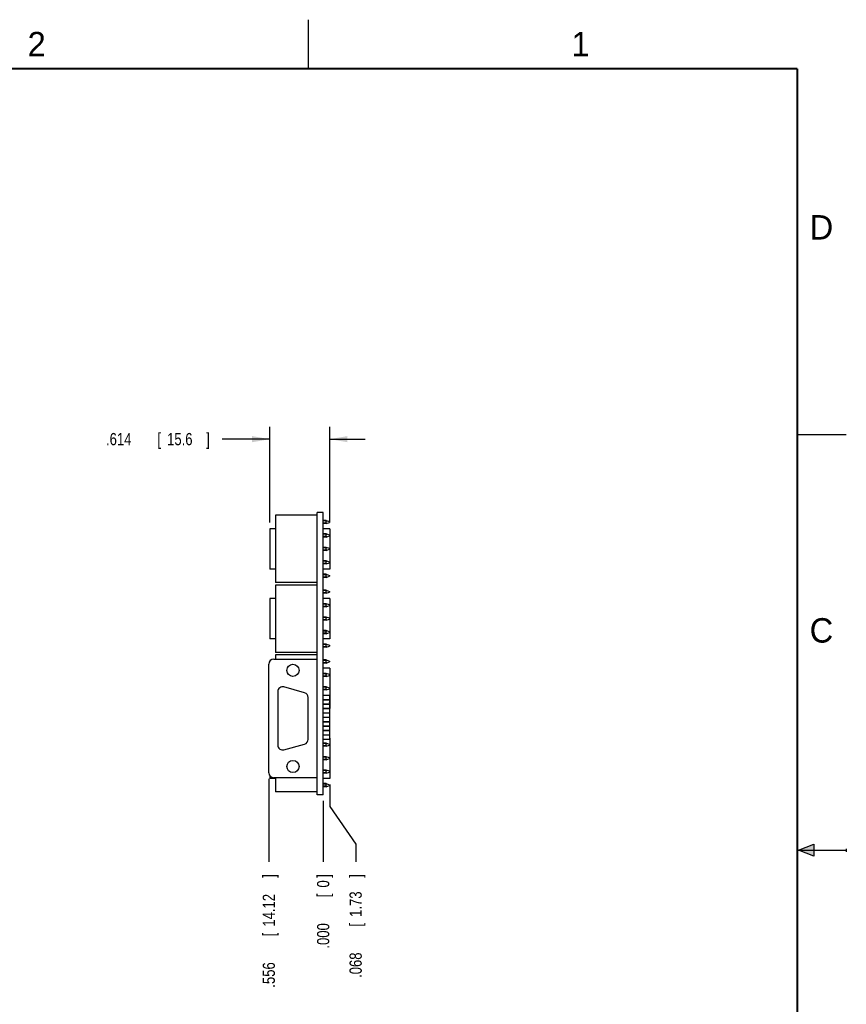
# Model space of a CAD drawing. Header units: inches. Extents: x 0 to 22, y 0 to 17.
# Tile 8 of 8: x 13.5 to 22, y 6.9 to 17. Entities that reach past the tile are written whole.
import ezdxf

# ---------------------------------------------------------------- set-up
doc = ezdxf.new("R2010")
doc.units = ezdxf.units.IN
doc.header["$LTSCALE"] = 1.21
doc.header["$MEASUREMENT"] = 0
doc.layers.get('0').update_dxf_attribs({"linetype": 'CONTINUOUS'})
doc.layers.add('DIMENSIONS', color=7, linetype='CONTINUOUS')
doc.styles.get("Standard").update_dxf_attribs({"font": 'txt', "width": 0.8})
doc.dimstyles.new('DIMSTYLE_1', dxfattribs={"dimtxt": 0.125, "dimasz": 0.18, "dimexe": 0.18, "dimexo": 0.0625, "dimgap": 0.09, "dimtad": 0, "dimtih": 1, "dimtoh": 1, "dimdec": 3, "dimzin": 4, "dimdsep": 46, "dimtxsty": 'STANDARD', "dimblk": '_FILLED', "dimblk1": '_FILLED', "dimblk2": '_FILLED', "dimcen": 0.09, "dimadec": 0, "dimazin": 0, "dimtp": 0.01, "dimtm": 0.01, "dimtfac": 1, "dimtdec": 3, "dimtofl": 0, "dimtmove": 0, "dimatfit": 3, "dimldrblk": '_FILLED', "dimfxl": 1, "dimtolj": 1, "dimtzin": 4, "dimarcsym": 0})
doc.dimstyles.new('DIMSTYLE_2', dxfattribs={"dimtxt": 0.125, "dimasz": 0.18, "dimexe": 0.18, "dimexo": 0.0625, "dimgap": 0.09, "dimtad": 0, "dimtih": 1, "dimtoh": 1, "dimdec": 3, "dimzin": 4, "dimdsep": 46, "dimtxsty": 'STANDARD', "dimblk": '_FILLED', "dimblk1": '_FILLED', "dimblk2": '_FILLED', "dimcen": 0.09, "dimadec": 0, "dimazin": 0, "dimtp": 0.01, "dimtm": 0.01, "dimtfac": 1, "dimtdec": 3, "dimtofl": 0, "dimtmove": 0, "dimatfit": 3, "dimldrblk": '_FILLED', "dimfxl": 1, "dimtolj": 1, "dimtzin": 4, "dimarcsym": 0})

# ---------------------------------------------------------------- blocks, each defined once
blk = doc.blocks.new('_FILLED')
at = {"color": 0, "linetype": 'BYBLOCK'}
blk.add_solid([(0, 0), (-1, 0.174), (-1, -0.174)], dxfattribs=at)
blk = doc.blocks.new('*D9')
at = {"layer": 'DIMENSIONS', "color": 2, "linetype": 'CONTINUOUS'}
for p, q in [((16.102, 11.853), (16.102, 12.832)), ((16.717, 11.853), (16.717, 12.832)), ((16.102, 12.707), (15.615, 12.707)), ((16.717, 12.707), (17.077, 12.707))]:
    blk.add_line(p, q, dxfattribs=at)
at = {"layer": 'DIMENSIONS', "color": 2, "linetype": 'CONTINUOUS', "xscale": 0.18, "yscale": 0.18, "zscale": 0.18}
blk.add_blockref('_FILLED', (16.102, 12.707), dxfattribs=at)
at = {"layer": 'DIMENSIONS', "color": 2, "linetype": 'CONTINUOUS', "xscale": 0.18, "yscale": 0.18, "zscale": 0.18, "rotation": 180}
blk.add_blockref('_FILLED', (16.717, 12.707), dxfattribs=at)
at = {"layer": 'DIMENSIONS', "color": 2, "linetype": 'CONTINUOUS', "width": 0.8}
for s, p in [('.614', (14.427, 12.645)), ('[', (14.952, 12.645)), ('15.6', (15.052, 12.645)), (']', (15.452, 12.645))]:
    blk.add_text(s, height=0.125, dxfattribs=at).set_placement(p)
blk = doc.blocks.new('*D10')
at = {"layer": 'DIMENSIONS', "color": 2, "linetype": 'CONTINUOUS'}
for p, q in [((16.717, 9.172), (16.717, 8.949)), ((16.717, 8.949), (16.981, 8.561)), ((16.981, 8.561), (16.981, 8.381))]:
    blk.add_line(p, q, dxfattribs=at)
at = {"layer": 'DIMENSIONS', "color": 2, "linetype": 'CONTINUOUS', "width": 0.8}
for s, p in [(']', (17.043, 8.218)), ('1.73', (17.043, 7.818)), ('[', (17.043, 7.718)), ('.068', (17.043, 7.193))]:
    blk.add_text(s, height=0.125, rotation=90, dxfattribs=at).set_placement(p)
blk = doc.blocks.new('*D11')
at = {"layer": 'DIMENSIONS', "color": 2, "linetype": 'CONTINUOUS'}
blk.add_line((16.649, 9.006), (16.649, 8.381), dxfattribs=at)
at = {"layer": 'DIMENSIONS', "color": 2, "linetype": 'CONTINUOUS', "width": 0.8}
for s, p in [(']', (16.711, 8.218)), ('0', (16.711, 8.118)), ('[', (16.711, 8.018)), ('.000', (16.711, 7.493))]:
    blk.add_text(s, height=0.125, rotation=90, dxfattribs=at).set_placement(p)
blk = doc.blocks.new('*D12')
at = {"layer": 'DIMENSIONS', "color": 2, "linetype": 'CONTINUOUS'}
blk.add_line((16.093, 9.23), (16.093, 8.381), dxfattribs=at)
at = {"layer": 'DIMENSIONS', "color": 2, "linetype": 'CONTINUOUS', "width": 0.8}
for s, p in [(']', (16.155, 8.218)), ('14.12', (16.155, 7.718)), ('[', (16.155, 7.618)), ('.556', (16.155, 7.093))]:
    blk.add_text(s, height=0.125, rotation=90, dxfattribs=at).set_placement(p)

msp = doc.modelspace()

# ---------------------------------------------------------------- hatches: boundary and pattern name
at = {"linetype": 'CONTINUOUS'}
msp.add_hatch(color=2, dxfattribs=at).paths.add_polyline_path([(21.6663, 8.5625), (21.6663, 8.4375), (21.51, 8.5)])

# ---------------------------------------------------------------- linework, layer by layer
at = {"color": 2, "linetype": 'CONTINUOUS'}
for p, q in [((16.5, 16.5), (16.5, 17)), ((22, 12.75), (21.5, 12.75)), ((21.51, 8.5), (21.6663, 8.5625)), ((21.51, 8.5), (22, 8.5)), ((21.6663, 8.4375), (21.51, 8.5)), ((21.6663, 8.5625), (21.6663, 8.4375)), ((22, 8.515), (22, 8.485))]:
    msp.add_line(p, q, dxfattribs=at)
at = {"color": 7, "linetype": 'CONTINUOUS'}
for p, q in [((16.1614, 11.928), (16.1614, 11.239)), ((16.5866, 11.928), (16.1614, 11.928)), ((16.5866, 9.068), (16.5866, 11.957)), ((16.6486, 11.957), (16.5866, 11.957)), ((16.6486, 9.068), (16.6486, 11.957)), ((16.1024, 11.7902), (16.1024, 11.3768)), ((16.1614, 11.7902), (16.1024, 11.7902)), ((16.6802, 11.8749), (16.6486, 11.8749)), ((16.6802, 11.8709), (16.6486, 11.8709)), ((16.6802, 11.8473), (16.6486, 11.8473)), ((16.6802, 11.8434), (16.6486, 11.8434)), ((16.7166, 11.7902), (16.6486, 11.7902)), ((16.6802, 11.8749), (16.7126, 11.8631)), ((16.6802, 11.8473), (16.6802, 11.8709)), ((16.6802, 11.8434), (16.7126, 11.8552)), ((16.7126, 11.8631), (16.7126, 11.8552)), ((16.7166, 11.7902), (16.7166, 11.3768)), ((16.6802, 11.7371), (16.6486, 11.7371)), ((16.6802, 11.7331), (16.6486, 11.7331)), ((16.6802, 11.7095), (16.6486, 11.7095)), ((16.6802, 11.7056), (16.6486, 11.7056)), ((16.7126, 11.7253), (16.6802, 11.7371)), ((16.6802, 11.7095), (16.6802, 11.7331)), ((16.6802, 11.7056), (16.7126, 11.7174)), ((16.7126, 11.7253), (16.7126, 11.7174)), ((16.6802, 11.5993), (16.6486, 11.5993)), ((16.6802, 11.5953), (16.6486, 11.5953)), ((16.7126, 11.5875), (16.6802, 11.5993)), ((16.6802, 11.5717), (16.6802, 11.5953)), ((16.6802, 11.5717), (16.6486, 11.5717)), ((16.6802, 11.5678), (16.6486, 11.5678)), ((16.6802, 11.5678), (16.7126, 11.5796)), ((16.7126, 11.5875), (16.7126, 11.5796)), ((16.6802, 11.4615), (16.6486, 11.4615)), ((16.6802, 11.4575), (16.6486, 11.4575)), ((16.6802, 11.4339), (16.6486, 11.4339)), ((16.6802, 11.43), (16.6486, 11.43)), ((16.7126, 11.4497), (16.6802, 11.4615)), ((16.6802, 11.4339), (16.6802, 11.4575)), ((16.6802, 11.43), (16.7126, 11.4418)), ((16.7126, 11.4497), (16.7126, 11.4418)), ((16.1614, 11.3768), (16.1024, 11.3768)), ((16.7166, 11.3768), (16.6486, 11.3768)), ((16.6802, 11.3237), (16.6486, 11.3237)), ((16.6802, 11.3197), (16.6486, 11.3197)), ((16.6802, 11.2961), (16.6486, 11.2961)), ((16.6802, 11.2922), (16.6486, 11.2922)), ((16.6802, 11.3237), (16.7126, 11.3119)), ((16.6802, 11.2961), (16.6802, 11.3197)), ((16.6802, 11.2922), (16.7126, 11.304)), ((16.7126, 11.3119), (16.7126, 11.304)), ((16.5866, 11.239), (16.1614, 11.239)), ((16.1614, 11.214), (16.1614, 10.525)), ((16.5866, 11.214), (16.1614, 11.214)), ((16.6802, 11.1609), (16.6486, 11.1609)), ((16.6802, 11.1569), (16.6486, 11.1569)), ((16.6802, 11.1333), (16.6486, 11.1333)), ((16.6802, 11.1294), (16.6486, 11.1294)), ((16.6802, 11.1609), (16.7126, 11.1491)), ((16.6802, 11.1333), (16.6802, 11.1569)), ((16.6802, 11.1294), (16.7126, 11.1412)), ((16.7126, 11.1491), (16.7126, 11.1412)), ((16.1024, 11.0762), (16.1024, 10.6628)), ((16.1614, 11.0762), (16.1024, 11.0762)), ((16.7166, 11.0762), (16.6486, 11.0762)), ((16.6802, 11.0231), (16.6486, 11.0231)), ((16.6802, 11.0191), (16.6486, 11.0191)), ((16.6802, 10.9955), (16.6486, 10.9955)), ((16.6802, 10.9916), (16.6486, 10.9916)), ((16.7126, 11.0113), (16.6802, 11.0231)), ((16.6802, 10.9955), (16.6802, 11.0191)), ((16.6802, 10.9916), (16.7126, 11.0034)), ((16.7126, 11.0113), (16.7126, 11.0034)), ((16.7166, 11.0762), (16.7166, 10.6628)), ((16.6802, 10.8853), (16.6486, 10.8853)), ((16.7126, 10.8735), (16.6802, 10.8853)), ((16.6802, 10.8813), (16.6486, 10.8813)), ((16.6802, 10.8577), (16.6486, 10.8577)), ((16.6802, 10.8538), (16.6486, 10.8538)), ((16.6802, 10.8577), (16.6802, 10.8813)), ((16.6802, 10.8538), (16.7126, 10.8656)), ((16.7126, 10.8735), (16.7126, 10.8656)), ((16.6802, 10.7475), (16.6486, 10.7475)), ((16.6802, 10.7435), (16.6486, 10.7435)), ((16.6802, 10.7199), (16.6486, 10.7199)), ((16.6802, 10.716), (16.6486, 10.716)), ((16.7126, 10.7357), (16.6802, 10.7475)), ((16.6802, 10.7199), (16.6802, 10.7435)), ((16.6802, 10.716), (16.7126, 10.7278)), ((16.7126, 10.7357), (16.7126, 10.7278)), ((16.1614, 10.6628), (16.1024, 10.6628)), ((16.7166, 10.6628), (16.6486, 10.6628)), ((16.6802, 10.6097), (16.6486, 10.6097)), ((16.6802, 10.6057), (16.6486, 10.6057)), ((16.6802, 10.5821), (16.6486, 10.5821)), ((16.6802, 10.6097), (16.7126, 10.5979)), ((16.6802, 10.5821), (16.6802, 10.6057)), ((16.6802, 10.5782), (16.7126, 10.59)), ((16.7126, 10.5979), (16.7126, 10.59)), ((16.5866, 10.525), (16.1614, 10.525)), ((16.1614, 10.5), (16.1614, 10.4555)), ((16.5866, 10.5), (16.1614, 10.5)), ((16.6802, 10.5782), (16.6486, 10.5782)), ((16.0926, 9.2925), (16.0926, 10.4055)), ((16.1426, 10.4555), (16.5866, 10.4555)), ((16.6802, 10.4469), (16.6486, 10.4469)), ((16.6802, 10.4429), (16.6486, 10.4429)), ((16.6802, 10.4193), (16.6486, 10.4193)), ((16.6802, 10.4154), (16.6486, 10.4154)), ((16.6802, 10.4469), (16.7126, 10.4351)), ((16.6802, 10.4193), (16.6802, 10.4429)), ((16.6802, 10.4154), (16.7126, 10.4272)), ((16.7126, 10.4351), (16.7126, 10.4272)), ((16.7166, 10.3622), (16.6486, 10.3622)), ((16.6802, 10.3091), (16.6486, 10.3091)), ((16.6802, 10.3051), (16.6486, 10.3051)), ((16.6802, 10.2815), (16.6486, 10.2815)), ((16.7126, 10.2973), (16.6802, 10.3091)), ((16.6802, 10.2815), (16.6802, 10.3051)), ((16.6802, 10.2776), (16.7126, 10.2894)), ((16.7126, 10.2973), (16.7126, 10.2894)), ((16.7166, 10.3622), (16.7166, 9.9488)), ((16.6802, 10.2776), (16.6486, 10.2776)), ((16.1841, 10.1224), (16.1841, 9.5757)), ((16.4586, 10.1115), (16.2476, 10.1705)), ((16.6802, 10.1713), (16.6486, 10.1713)), ((16.6802, 10.1673), (16.6486, 10.1673)), ((16.6802, 10.1437), (16.6486, 10.1437)), ((16.6802, 10.1398), (16.6486, 10.1398)), ((16.6486, 10.0855), (16.7116, 10.0855)), ((16.7126, 10.1595), (16.6802, 10.1713)), ((16.6802, 10.1437), (16.6802, 10.1673)), ((16.6802, 10.1398), (16.7126, 10.1516)), ((16.7116, 10.0855), (16.7116, 10.0425)), ((16.7126, 10.1595), (16.7126, 10.1516)), ((16.4951, 9.6347), (16.4951, 10.0634)), ((16.6486, 10.0425), (16.7116, 10.0425)), ((16.6486, 10.0405), (16.7116, 10.0405)), ((16.6486, 9.9975), (16.7116, 9.9975)), ((16.6486, 9.9955), (16.7116, 9.9955)), ((16.7116, 10.0405), (16.7116, 9.9975)), ((16.7126, 10.0217), (16.7116, 10.022)), ((16.7116, 10.0134), (16.7126, 10.0138)), ((16.7116, 9.9955), (16.7116, 9.9525)), ((16.7126, 10.0217), (16.7126, 10.0138)), ((16.6486, 9.9525), (16.7116, 9.9525)), ((16.6486, 9.9505), (16.7116, 9.9505)), ((16.6486, 9.9075), (16.7116, 9.9075)), ((16.6486, 9.9055), (16.7116, 9.9055)), ((16.7116, 9.9505), (16.7116, 9.9075)), ((16.7166, 9.9488), (16.7116, 9.9488)), ((16.7116, 9.9055), (16.7116, 9.8625)), ((16.7116, 9.8842), (16.7126, 9.8839)), ((16.7116, 9.8756), (16.7126, 9.876)), ((16.7126, 9.8839), (16.7126, 9.876)), ((16.6486, 9.8625), (16.7116, 9.8625)), ((16.6486, 9.8605), (16.7116, 9.8605)), ((16.6486, 9.8175), (16.7116, 9.8175)), ((16.6486, 9.8155), (16.7116, 9.8155)), ((16.7116, 9.8605), (16.7116, 9.8175)), ((16.7116, 9.8155), (16.7116, 9.7725)), ((16.6486, 9.7725), (16.7116, 9.7725)), ((16.6486, 9.7705), (16.7116, 9.7705)), ((16.6486, 9.7275), (16.7116, 9.7275)), ((16.6486, 9.7255), (16.7116, 9.7255)), ((16.6486, 9.6825), (16.7116, 9.6825)), ((16.6486, 9.6805), (16.7116, 9.6805)), ((16.6802, 9.7255), (16.6802, 9.7275)), ((16.6949, 9.7275), (16.7004, 9.7255)), ((16.7116, 9.7705), (16.7116, 9.7275)), ((16.7116, 9.7255), (16.7116, 9.6825)), ((16.7116, 9.7214), (16.7126, 9.7211)), ((16.7116, 9.7128), (16.7126, 9.7132)), ((16.7116, 9.6805), (16.7116, 9.6375)), ((16.7126, 9.7211), (16.7126, 9.7132)), ((16.2476, 9.5275), (16.4586, 9.5865)), ((16.6486, 9.6375), (16.7116, 9.6375)), ((16.6802, 9.5951), (16.6486, 9.5951)), ((16.6802, 9.5911), (16.6486, 9.5911)), ((16.7126, 9.5833), (16.6802, 9.5951)), ((16.6802, 9.5675), (16.6802, 9.5911)), ((16.6802, 9.5636), (16.7126, 9.5754)), ((16.7166, 9.6482), (16.7116, 9.6482)), ((16.7126, 9.5833), (16.7126, 9.5754)), ((16.7166, 9.6482), (16.7166, 9.2348)), ((16.6802, 9.5675), (16.6486, 9.5675)), ((16.6802, 9.5636), (16.6486, 9.5636)), ((16.6802, 9.4573), (16.6486, 9.4573)), ((16.6802, 9.4533), (16.6486, 9.4533)), ((16.6802, 9.4297), (16.6486, 9.4297)), ((16.6802, 9.4258), (16.6486, 9.4258)), ((16.7126, 9.4455), (16.6802, 9.4573)), ((16.6802, 9.4297), (16.6802, 9.4533)), ((16.6802, 9.4258), (16.7126, 9.4376)), ((16.7126, 9.4455), (16.7126, 9.4376)), ((16.6802, 9.3195), (16.6486, 9.3195)), ((16.6802, 9.3155), (16.6486, 9.3155)), ((16.6802, 9.2919), (16.6486, 9.2919)), ((16.6802, 9.288), (16.6486, 9.288)), ((16.7126, 9.3077), (16.6802, 9.3195)), ((16.6802, 9.2919), (16.6802, 9.3155)), ((16.6802, 9.288), (16.7126, 9.2998)), ((16.7126, 9.3077), (16.7126, 9.2998)), ((16.1024, 9.2632), (16.1024, 9.2348)), ((16.1614, 9.2348), (16.1024, 9.2348)), ((16.5866, 9.2425), (16.1426, 9.2425)), ((16.1614, 9.2425), (16.1614, 9.097)), ((16.7166, 9.2348), (16.6486, 9.2348)), ((16.6802, 9.1817), (16.6486, 9.1817)), ((16.6802, 9.1777), (16.6486, 9.1777)), ((16.6802, 9.1817), (16.7126, 9.1699)), ((16.6802, 9.1541), (16.6802, 9.1777)), ((16.5866, 9.097), (16.1614, 9.097)), ((16.6802, 9.1541), (16.6486, 9.1541)), ((16.6802, 9.1502), (16.6486, 9.1502)), ((16.6802, 9.1502), (16.7126, 9.162)), ((16.7126, 9.1699), (16.7126, 9.162)), ((16.6486, 9.068), (16.5866, 9.068))]:
    msp.add_line(p, q, dxfattribs=at)
at = {"color": 7, "linetype": 'CONTINUOUS', "const_width": 0.02}
for points in [[(21.5, 16.5), (0.5, 16.5)], [(21.5, 0.5), (21.5, 16.5)]]:
    msp.add_lwpolyline(points, dxfattribs=at)
at = {"color": 7, "linetype": 'CONTINUOUS'}
for centre in [(16.3396, 10.341), (16.3396, 9.357)]:
    msp.add_circle(centre, 0.0625, dxfattribs=at)
for centre, start, end in [((16.1426, 10.4055), 90, 180), ((16.2341, 10.1224), 74.3779, 180), ((16.4451, 10.0634), 0, 74.3779), ((16.2341, 9.5757), 180, 285.6221), ((16.4451, 9.6347), 285.6221, 360), ((16.1426, 9.2925), 180, 270)]:
    msp.add_arc(centre, 0.05, start, end, dxfattribs=at)
for points, knots in [([(16.6802, 11.8709), (16.6807, 11.8712), (16.6818, 11.8717), (16.6835, 11.8724), (16.6846, 11.8728), (16.6852, 11.873)], [0, 0, 0, 0, 0.3239453, 0.6572554, 1, 1, 1, 1]), ([(16.6852, 11.8452), (16.6846, 11.8454), (16.6835, 11.8458), (16.6818, 11.8466), (16.6807, 11.8471), (16.6802, 11.8473)], [0, 0, 0, 0, 0.3427446, 0.6760547, 1, 1, 1, 1]), ([(16.6802, 11.7331), (16.6807, 11.7334), (16.6818, 11.7339), (16.6835, 11.7346), (16.6846, 11.735), (16.6852, 11.7352)], [0, 0, 0, 0, 0.3239453, 0.6572554, 1, 1, 1, 1]), ([(16.6852, 11.7074), (16.6846, 11.7076), (16.6835, 11.7081), (16.6818, 11.7088), (16.6807, 11.7093), (16.6802, 11.7095)], [0, 0, 0, 0, 0.3427446, 0.6760547, 1, 1, 1, 1]), ([(16.6802, 11.5953), (16.6807, 11.5956), (16.6818, 11.5961), (16.6835, 11.5968), (16.6846, 11.5972), (16.6852, 11.5974)], [0, 0, 0, 0, 0.3239453, 0.6572554, 1, 1, 1, 1]), ([(16.6852, 11.5696), (16.6846, 11.5698), (16.6835, 11.5703), (16.6818, 11.571), (16.6807, 11.5715), (16.6802, 11.5717)], [0, 0, 0, 0, 0.3427446, 0.6760547, 1, 1, 1, 1]), ([(16.6802, 11.4575), (16.6807, 11.4578), (16.6818, 11.4583), (16.6835, 11.459), (16.6846, 11.4594), (16.6852, 11.4597)], [0, 0, 0, 0, 0.3239453, 0.6572554, 1, 1, 1, 1]), ([(16.6852, 11.4318), (16.6846, 11.432), (16.6835, 11.4325), (16.6818, 11.4332), (16.6807, 11.4337), (16.6802, 11.4339)], [0, 0, 0, 0, 0.3427446, 0.6760547, 1, 1, 1, 1]), ([(16.6802, 11.3197), (16.6807, 11.32), (16.6818, 11.3205), (16.6835, 11.3212), (16.6846, 11.3216), (16.6852, 11.3219)], [0, 0, 0, 0, 0.3239453, 0.6572554, 1, 1, 1, 1]), ([(16.6852, 11.294), (16.6846, 11.2942), (16.6835, 11.2947), (16.6818, 11.2954), (16.6807, 11.2959), (16.6802, 11.2961)], [0, 0, 0, 0, 0.3427446, 0.6760547, 1, 1, 1, 1]), ([(16.6802, 11.1569), (16.6807, 11.1572), (16.6818, 11.1577), (16.6835, 11.1584), (16.6846, 11.1588), (16.6852, 11.159)], [0, 0, 0, 0, 0.3239453, 0.6572554, 1, 1, 1, 1]), ([(16.6852, 11.1312), (16.6846, 11.1314), (16.6835, 11.1318), (16.6818, 11.1326), (16.6807, 11.1331), (16.6802, 11.1333)], [0, 0, 0, 0, 0.3427446, 0.6760547, 1, 1, 1, 1]), ([(16.6802, 11.0191), (16.6807, 11.0194), (16.6818, 11.0199), (16.6835, 11.0206), (16.6846, 11.021), (16.6852, 11.0212)], [0, 0, 0, 0, 0.3239453, 0.6572554, 1, 1, 1, 1]), ([(16.6852, 10.9934), (16.6846, 10.9936), (16.6835, 10.9941), (16.6818, 10.9948), (16.6807, 10.9953), (16.6802, 10.9955)], [0, 0, 0, 0, 0.3427446, 0.6760547, 1, 1, 1, 1]), ([(16.6802, 10.8813), (16.6807, 10.8816), (16.6818, 10.8821), (16.6835, 10.8828), (16.6846, 10.8832), (16.6852, 10.8834)], [0, 0, 0, 0, 0.3239453, 0.6572554, 1, 1, 1, 1]), ([(16.6852, 10.8556), (16.6846, 10.8558), (16.6835, 10.8563), (16.6818, 10.857), (16.6807, 10.8575), (16.6802, 10.8577)], [0, 0, 0, 0, 0.3427446, 0.6760547, 1, 1, 1, 1]), ([(16.6802, 10.7435), (16.6807, 10.7438), (16.6818, 10.7443), (16.6835, 10.745), (16.6846, 10.7454), (16.6852, 10.7457)], [0, 0, 0, 0, 0.3239453, 0.6572554, 1, 1, 1, 1]), ([(16.6852, 10.7178), (16.6846, 10.718), (16.6835, 10.7185), (16.6818, 10.7192), (16.6807, 10.7197), (16.6802, 10.7199)], [0, 0, 0, 0, 0.3427446, 0.6760547, 1, 1, 1, 1]), ([(16.6802, 10.6057), (16.6807, 10.606), (16.6818, 10.6065), (16.6835, 10.6072), (16.6846, 10.6076), (16.6852, 10.6079)], [0, 0, 0, 0, 0.3239453, 0.6572554, 1, 1, 1, 1]), ([(16.6852, 10.58), (16.6846, 10.5802), (16.6835, 10.5807), (16.6818, 10.5814), (16.6807, 10.5819), (16.6802, 10.5821)], [0, 0, 0, 0, 0.3427446, 0.6760547, 1, 1, 1, 1]), ([(16.6802, 10.4429), (16.6807, 10.4432), (16.6818, 10.4437), (16.6835, 10.4444), (16.6846, 10.4448), (16.6852, 10.445)], [0, 0, 0, 0, 0.3239453, 0.6572554, 1, 1, 1, 1]), ([(16.6852, 10.4172), (16.6846, 10.4174), (16.6835, 10.4178), (16.6818, 10.4186), (16.6807, 10.4191), (16.6802, 10.4193)], [0, 0, 0, 0, 0.3427446, 0.6760547, 1, 1, 1, 1]), ([(16.6802, 10.3051), (16.6807, 10.3054), (16.6818, 10.3059), (16.6835, 10.3066), (16.6846, 10.307), (16.6852, 10.3072)], [0, 0, 0, 0, 0.3239453, 0.6572554, 1, 1, 1, 1]), ([(16.6852, 10.2794), (16.6846, 10.2796), (16.6835, 10.2801), (16.6818, 10.2808), (16.6807, 10.2813), (16.6802, 10.2815)], [0, 0, 0, 0, 0.3427446, 0.6760547, 1, 1, 1, 1]), ([(16.6802, 10.1673), (16.6807, 10.1676), (16.6818, 10.1681), (16.6835, 10.1688), (16.6846, 10.1692), (16.6852, 10.1694)], [0, 0, 0, 0, 0.3239453, 0.6572554, 1, 1, 1, 1]), ([(16.6852, 10.1416), (16.6846, 10.1418), (16.6835, 10.1423), (16.6818, 10.143), (16.6807, 10.1435), (16.6802, 10.1437)], [0, 0, 0, 0, 0.3427446, 0.6760547, 1, 1, 1, 1]), ([(16.6802, 9.5911), (16.6807, 9.5914), (16.6818, 9.5919), (16.6835, 9.5926), (16.6846, 9.593), (16.6852, 9.5932)], [0, 0, 0, 0, 0.3239453, 0.6572554, 1, 1, 1, 1]), ([(16.6852, 9.5654), (16.6846, 9.5656), (16.6835, 9.5661), (16.6818, 9.5668), (16.6807, 9.5673), (16.6802, 9.5675)], [0, 0, 0, 0, 0.3427446, 0.6760547, 1, 1, 1, 1]), ([(16.6802, 9.4533), (16.6807, 9.4536), (16.6818, 9.4541), (16.6835, 9.4548), (16.6846, 9.4552), (16.6852, 9.4554)], [0, 0, 0, 0, 0.3239453, 0.6572554, 1, 1, 1, 1]), ([(16.6852, 9.4276), (16.6846, 9.4278), (16.6835, 9.4283), (16.6818, 9.429), (16.6807, 9.4295), (16.6802, 9.4297)], [0, 0, 0, 0, 0.3427446, 0.6760547, 1, 1, 1, 1]), ([(16.6802, 9.3155), (16.6807, 9.3158), (16.6818, 9.3163), (16.6835, 9.317), (16.6846, 9.3174), (16.6852, 9.3177)], [0, 0, 0, 0, 0.3239453, 0.6572554, 1, 1, 1, 1]), ([(16.6852, 9.2898), (16.6846, 9.29), (16.6835, 9.2905), (16.6818, 9.2912), (16.6807, 9.2917), (16.6802, 9.2919)], [0, 0, 0, 0, 0.3427446, 0.6760547, 1, 1, 1, 1]), ([(16.6802, 9.1777), (16.6807, 9.178), (16.6818, 9.1785), (16.6835, 9.1792), (16.6846, 9.1796), (16.6852, 9.1799)], [0, 0, 0, 0, 0.3239453, 0.6572554, 1, 1, 1, 1]), ([(16.6852, 9.152), (16.6846, 9.1522), (16.6835, 9.1527), (16.6818, 9.1534), (16.6807, 9.1539), (16.6802, 9.1541)], [0, 0, 0, 0, 0.3427446, 0.6760547, 1, 1, 1, 1])]:
    msp.add_open_spline(points, degree=3, knots=knots, dxfattribs=at)

# ---------------------------------------------------------------- texts
at = {"color": 2, "linetype": 'CONTINUOUS'}
for s, p in [('2', (13.625, 16.625)), ('1', (19.1875, 16.625)), ('D', (21.625, 14.75)), ('C', (21.625, 10.625))]:
    msp.add_text(s, height=0.25, dxfattribs=at).set_placement(p)

# ---------------------------------------------------------------- dimensions: what is measured, and where the dimension line sits
at = {"layer": 'DIMENSIONS', "color": 2, "linetype": 'CONTINUOUS'}
dim = msp.add_linear_dim(base=(16.1024, 12.707), p1=(16.7166, 11.8527), p2=(16.1024, 11.8527), angle=180, dimstyle='DIMSTYLE_2', dxfattribs=at)
dim.commit()
dim.dimension.update_dxf_attribs({"geometry": '*D9', "text_midpoint": (14.9899, 12.707), "dimtype": 160})
for feature_location, offset, dtype, origin, picture, middle in [((16.0926, 9.23), (0, -0.8495), 1, (16.6486, 9.2925), '*D12', (16.0926, 7.7055)), ((16.7166, 9.1723), (0.2642, -0.7918), 0, (16.6486, 9.068), '*D10', (16.9808, 7.7555)), ((16.6486347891, 9.0055159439), (0, -0.625), 1, (16.6486347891, 9.0680159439), '*D11', (16.6486347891, 7.9055159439))]:
    dim = msp.add_ordinate_dim(feature_location=feature_location, offset=offset, dtype=dtype, origin=origin, dimstyle='DIMSTYLE_1', dxfattribs=at)
    dim.commit()
    dim.dimension.update_dxf_attribs({"geometry": picture, "text_midpoint": middle})

doc.saveas('drawing.dxf')
